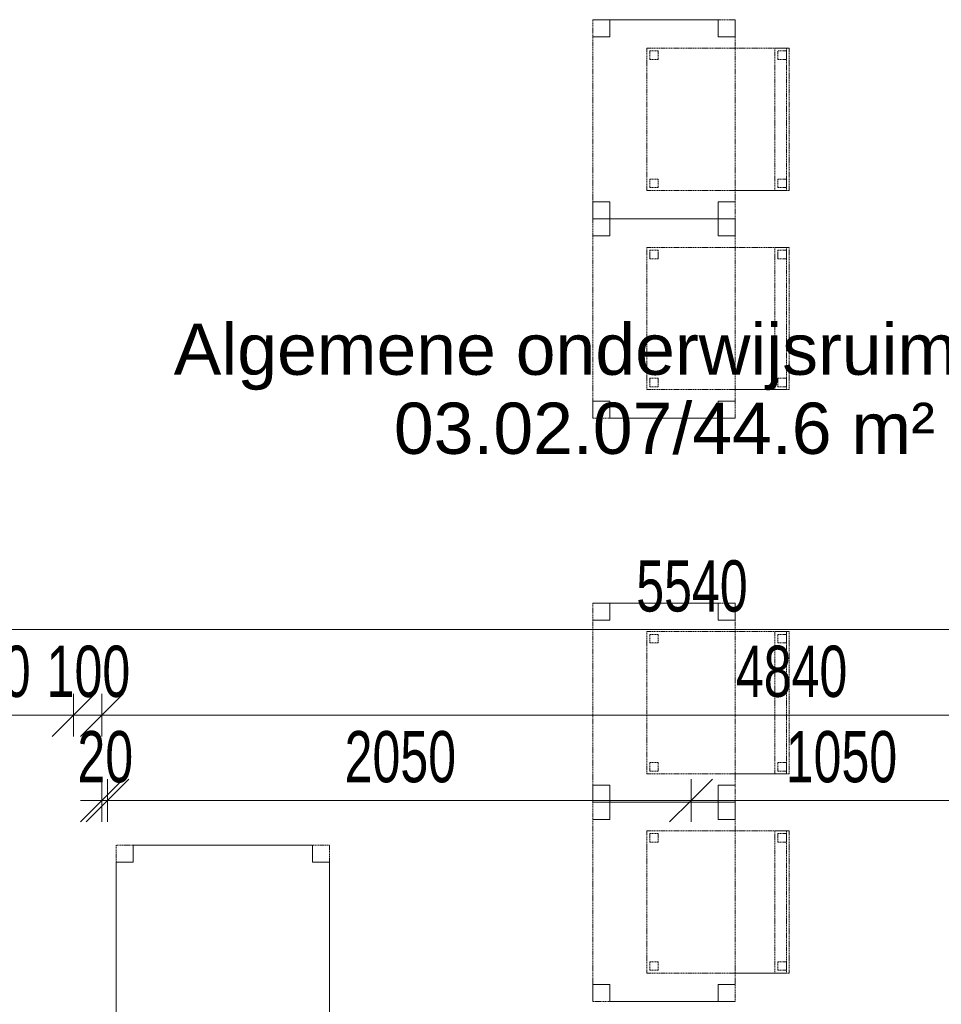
# Model space of a CAD drawing. Header units: millimetres. Extents: x -80560 to 110805, y -11020 to 52719.
# Tile 134 of 145: x 67756 to 70994, y 41840 to 45300. Entities that reach past the tile are written whole.
import ezdxf

# ---------------------------------------------------------------- set-up
doc = ezdxf.new("R2010")
doc.units = ezdxf.units.MM
doc.linetypes.add('DASHED2', pattern=[6, 4, -2])
for name, color, linetype, lineweight in [('A-ANNO-DIMS', 211, 'Continuous', 9), ('A-ANNO-DIMS-100', 211, 'Continuous', 9), ('A-AREA-IDEN', 2, 'Continuous', 9), ('I-FURN', 30, 'Continuous', 18)]:
    doc.layers.add(name, color=color, linetype=linetype, lineweight=lineweight)
doc.styles.add('Arial', font='arial.ttf', dxfattribs={"height": 180})
doc.styles.add('Arial_5', font='arial.ttf', dxfattribs={"width": 0.7, "height": 180})
doc.dimstyles.new('n3o_1_8', dxfattribs={"dimscale": 304.8, "dimtxt": 183.646692, "dimasz": 0.492126, "dimexe": 0.246063, "dimexo": 0.0625, "dimgap": 0.032808, "dimtad": 1, "dimdec": 0, "dimdsep": 46, "dimtxsty": 'Arial_5', "dimblk1": 'OBLIQUE', "dimblk2": 'OBLIQUE', "dimsah": 1, "dimcen": 0.09, "dimdle": 0.246063, "dimazin": 0, "dimtfac": 1, "dimtdec": 4, "dimtix": 1, "dimtmove": 0, "dimatfit": 3, "dimfxl": 0.246063, "dimfxlon": 1, "dimtvp": 1, "dimtolj": 1, "dimtzin": 0, "dimarcsym": 2})
doc.dimstyles.new('n3o_1_8_3', dxfattribs={"dimscale": 304.8, "dimtxt": 183.646692, "dimasz": 0.492126, "dimexe": 0.246063, "dimexo": 0.0625, "dimgap": 0.032808, "dimtad": 1, "dimdec": 0, "dimdsep": 46, "dimtxsty": 'Arial_5', "dimblk1": 'OBLIQUE', "dimblk2": 'OBLIQUE', "dimsah": 1, "dimcen": 0.09, "dimdle": 0.246063, "dimazin": 0, "dimtfac": 1, "dimtdec": 4, "dimtix": 1, "dimtmove": 0, "dimatfit": 3, "dimfxl": 0.246063, "dimfxlon": 1, "dimtvp": 1, "dimtolj": 1, "dimtzin": 0, "dimarcsym": 2})

# ---------------------------------------------------------------- blocks, each defined once
blk = doc.blocks.new('82_tafel1 - tafel 750x1500x700 2-30673035-DO_03 derde verdieping')
at = {"layer": 'I-FURN', "linetype": 'DASHED2'}
for p, q in [((750, 375), (-750, 375)), ((-750, 375), (-750, -375)), ((750, 375), (-750, 375)), ((-750, 375), (-750, -375)), ((-750, 375), (-750, 315)), ((-690, 375), (-750, 375)), ((-690, 315), (-690, 375)), ((-690, 375), (690, 375)), ((-690, 375), (-690, 315)), ((690, 375), (690, 315)), ((690, 315), (690, 375)), ((750, 375), (690, 375)), ((750, -375), (750, 375)), ((750, -375), (750, 375)), ((750, 315), (750, 375)), ((-750, -315), (-750, 315)), ((-750, 315), (-690, 315)), ((-690, 315), (-750, 315)), ((690, 315), (750, 315)), ((750, 315), (690, 315)), ((750, 315), (750, -315)), ((-690, -315), (-750, -315)), ((-750, -315), (-690, -315)), ((-750, -315), (-750, -375)), ((-690, -375), (-690, -315)), ((-690, -315), (-690, -375)), ((750, -315), (690, -315)), ((690, -315), (690, -375)), ((690, -375), (690, -315)), ((690, -315), (750, -315)), ((750, -375), (750, -315)), ((-750, -375), (750, -375)), ((-750, -375), (750, -375)), ((-750, -375), (-690, -375)), ((690, -375), (-690, -375)), ((690, -375), (750, -375))]:
    blk.add_line(p, q, dxfattribs=at)
blk = doc.blocks.new('82_tafel1 - tafel 500x700 2-30673039-DO_03 derde verdieping')
at = {"layer": 'I-FURN', "linetype": 'DASHED2'}
for p, q in [((350, 250), (-350, 250)), ((-350, 250), (-350, -250)), ((350, 250), (-350, 250)), ((-350, 250), (-350, -250)), ((-350, 250), (-350, 190)), ((-290, 250), (-350, 250)), ((-290, 190), (-290, 250)), ((-290, 250), (290, 250)), ((-290, 250), (-290, 190)), ((290, 250), (290, 190)), ((290, 190), (290, 250)), ((350, 250), (290, 250)), ((350, -250), (350, 250)), ((350, -250), (350, 250)), ((350, 190), (350, 250)), ((-350, -190), (-350, 190)), ((-350, 190), (-290, 190)), ((-290, 190), (-350, 190)), ((290, 190), (350, 190)), ((350, 190), (290, 190)), ((350, 190), (350, -190)), ((-290, -190), (-350, -190)), ((-350, -190), (-290, -190)), ((-350, -190), (-350, -250)), ((-290, -250), (-290, -190)), ((-290, -190), (-290, -250)), ((350, -190), (290, -190)), ((290, -190), (290, -250)), ((290, -250), (290, -190)), ((290, -190), (350, -190)), ((350, -250), (350, -190)), ((-350, -250), (350, -250)), ((-350, -250), (350, -250)), ((-350, -250), (-290, -250)), ((290, -250), (-290, -250)), ((290, -250), (350, -250))]:
    blk.add_line(p, q, dxfattribs=at)
blk = doc.blocks.new('82_zitmeubel - stoel 500x500-V259-DO_03 derde verdieping')
at = {"layer": 'I-FURN', "linetype": 'DASHED2'}
for p, q in [((-192.1, -73), (-192.1, 237)), ((-192.1, 237), (-192.1, -73)), ((-192.1, 237), (307.9, 237)), ((-192.1, 237), (307.9, 237)), ((-182.1, 226), (-182.1, 198)), ((-182.1, 198), (-182.1, 226)), ((-153.1, 227), (-181.1, 227)), ((-181.1, 227), (-153.1, 227)), ((-152.1, 198), (-152.1, 226)), ((-152.1, 226), (-152.1, 198)), ((267.9, 226), (267.9, 198)), ((267.9, 198), (267.9, 226)), ((296.9, 227), (268.9, 227)), ((268.9, 227), (296.9, 227)), ((297.9, 198), (297.9, 226)), ((297.9, 226), (297.9, 198)), ((307.9, 237), (307.9, -73)), ((307.9, -73), (307.9, 237)), ((-181.1, 197), (-153.1, 197)), ((-153.1, 197), (-181.1, 197)), ((268.9, 197), (296.9, 197)), ((296.9, 197), (268.9, 197)), ((-192.1, -213), (-192.1, -73)), ((-192.1, -73), (-192.1, -263)), ((307.9, -73), (307.9, -213)), ((307.9, -263), (307.9, -73)), ((-192.1, -254.1), (-192.1, -213)), ((307.9, -213), (-192.1, -213)), ((-182.1, -224), (-182.1, -252)), ((-182.1, -252), (-182.1, -224)), ((-153.1, -223), (-181.1, -223)), ((-181.1, -223), (-153.1, -223)), ((-152.1, -252), (-152.1, -224)), ((-152.1, -224), (-152.1, -252)), ((267.9, -224), (267.9, -252)), ((267.9, -252), (267.9, -224)), ((296.9, -223), (268.9, -223)), ((268.9, -223), (296.9, -223)), ((297.9, -252), (297.9, -224)), ((297.9, -224), (297.9, -252)), ((307.9, -213), (307.9, -254.1)), ((-192.1, -263), (-192.1, -254.1)), ((307.9, -254.1), (-192.1, -254.1)), ((-192.1, -263), (307.9, -263)), ((-192.1, -263), (307.9, -263)), ((-181.1, -253), (-153.1, -253)), ((-153.1, -253), (-181.1, -253)), ((268.9, -253), (296.9, -253)), ((296.9, -253), (268.9, -253)), ((307.9, -254.1), (307.9, -263))]:
    blk.add_line(p, q, dxfattribs=at)
for centre, start, end in [((-181.1, 226), 90, 180), ((-181.1, 226), 150, 180), ((-181.1, 226), 120, 150), ((-181.1, 226), 90, 120), ((-153.1, 226), 360, 90), ((-153.1, 226), 60, 90), ((-153.1, 226), 360, 60), ((268.9, 226), 90, 180), ((268.9, 226), 90, 180), ((296.9, 226), 360, 90), ((296.9, 226), 360, 90), ((-181.1, 198), 180, 270), ((-181.1, 198), 180, 270), ((-153.1, 198), 270, 0), ((-153.1, 198), 270, 315), ((-153.1, 198), 315, 330), ((-153.1, 198), 330, 0), ((268.9, 198), 180, 270), ((268.9, 198), 180, 270), ((296.9, 198), 270, 360), ((296.9, 198), 270, 360), ((-181.1, -224), 90, 180), ((-181.1, -224), 90, 180), ((-153.1, -224), 0, 90), ((-153.1, -224), 75, 90), ((-153.1, -224), 0, 75), ((268.9, -224), 90, 180), ((268.9, -224), 90, 180), ((296.9, -224), 0, 90), ((296.9, -224), 60, 90), ((296.9, -224), 0, 60), ((-181.1, -252), 180, 270), ((-181.1, -252), 180, 270), ((-153.1, -252), 270, 0), ((-153.1, -252), 270, 0), ((268.9, -252), 180, 270), ((268.9, -252), 180, 270), ((296.9, -252), 270, 0), ((296.9, -252), 270, 0)]:
    blk.add_arc(centre, 1, start, end, dxfattribs=at)
blk = doc.blocks.new('82_zitmeubel - stoel 500x500-V260-DO_03 derde verdieping')
at = {"layer": 'I-FURN', "linetype": 'DASHED2'}
for p, q in [((-192.1, -73), (-192.1, 237)), ((-192.1, 237), (-192.1, -73)), ((-192.1, 237), (307.9, 237)), ((-192.1, 237), (307.9, 237)), ((-182.1, 226), (-182.1, 198)), ((-182.1, 198), (-182.1, 226)), ((-153.1, 227), (-181.1, 227)), ((-181.1, 227), (-153.1, 227)), ((-152.1, 198), (-152.1, 226)), ((-152.1, 226), (-152.1, 198)), ((267.9, 226), (267.9, 198)), ((267.9, 198), (267.9, 226)), ((296.9, 227), (268.9, 227)), ((268.9, 227), (296.9, 227)), ((297.9, 198), (297.9, 226)), ((297.9, 226), (297.9, 198)), ((307.9, 237), (307.9, -73)), ((307.9, -73), (307.9, 237)), ((-181.1, 197), (-153.1, 197)), ((-153.1, 197), (-181.1, 197)), ((268.9, 197), (296.9, 197)), ((296.9, 197), (268.9, 197)), ((-192.1, -213), (-192.1, -73)), ((-192.1, -73), (-192.1, -263)), ((307.9, -73), (307.9, -213)), ((307.9, -263), (307.9, -73)), ((-192.1, -254.1), (-192.1, -213)), ((307.9, -213), (-192.1, -213)), ((-182.1, -224), (-182.1, -252)), ((-182.1, -252), (-182.1, -224)), ((-153.1, -223), (-181.1, -223)), ((-181.1, -223), (-153.1, -223)), ((-152.1, -252), (-152.1, -224)), ((-152.1, -224), (-152.1, -252)), ((267.9, -224), (267.9, -252)), ((267.9, -252), (267.9, -224)), ((296.9, -223), (268.9, -223)), ((268.9, -223), (296.9, -223)), ((297.9, -252), (297.9, -224)), ((297.9, -224), (297.9, -252)), ((307.9, -213), (307.9, -254.1)), ((-192.1, -263), (-192.1, -254.1)), ((307.9, -254.1), (-192.1, -254.1)), ((-192.1, -263), (307.9, -263)), ((-192.1, -263), (307.9, -263)), ((-181.1, -253), (-153.1, -253)), ((-153.1, -253), (-181.1, -253)), ((268.9, -253), (296.9, -253)), ((296.9, -253), (268.9, -253)), ((307.9, -254.1), (307.9, -263))]:
    blk.add_line(p, q, dxfattribs=at)
for centre, start, end in [((-181.1, 226), 90, 180), ((-181.1, 226), 90, 180), ((-153.1, 226), 360, 90), ((-153.1, 226), 360, 90), ((268.9, 226), 90, 180), ((268.9, 226), 150, 180), ((268.9, 226), 90, 150), ((296.9, 226), 360, 90), ((296.9, 226), 360, 90), ((-181.1, 198), 180, 255), ((-181.1, 198), 180, 270), ((-181.1, 198), 255, 270), ((-153.1, 198), 270, 0), ((-153.1, 198), 270, 315), ((-153.1, 198), 315, 0), ((268.9, 198), 180, 270), ((268.9, 198), 180, 270), ((296.9, 198), 270, 330), ((296.9, 198), 270, 285), ((296.9, 198), 285, 360), ((296.9, 198), 330, 360), ((-181.1, -224), 90, 180), ((-181.1, -224), 90, 180), ((-153.1, -224), 0, 90), ((-153.1, -224), 0, 90), ((268.9, -224), 90, 180), ((268.9, -224), 90, 180), ((296.9, -224), 0, 90), ((296.9, -224), 15, 90), ((296.9, -224), 0, 15), ((-181.1, -252), 180, 270), ((-181.1, -252), 180, 195), ((-181.1, -252), 195, 270), ((-153.1, -252), 270, 0), ((-153.1, -252), 270, 0), ((268.9, -252), 180, 270), ((268.9, -252), 180, 270), ((296.9, -252), 270, 0), ((296.9, -252), 270, 0)]:
    blk.add_arc(centre, 1, start, end, dxfattribs=at)
blk = doc.blocks.new('82_zitmeubel - stoel 500x500-V263-DO_03 derde verdieping')
at = {"layer": 'I-FURN', "linetype": 'DASHED2'}
for p, q in [((-192.1, -73), (-192.1, 237)), ((-192.1, 237), (-192.1, -73)), ((-192.1, 237), (307.9, 237)), ((-192.1, 237), (307.9, 237)), ((-182.1, 226), (-182.1, 198)), ((-182.1, 198), (-182.1, 226)), ((-153.1, 227), (-181.1, 227)), ((-181.1, 227), (-153.1, 227)), ((-152.1, 198), (-152.1, 226)), ((-152.1, 226), (-152.1, 198)), ((267.9, 226), (267.9, 198)), ((267.9, 198), (267.9, 226)), ((296.9, 227), (268.9, 227)), ((268.9, 227), (296.9, 227)), ((297.9, 198), (297.9, 226)), ((297.9, 226), (297.9, 198)), ((307.9, 237), (307.9, -73)), ((307.9, -73), (307.9, 237)), ((-181.1, 197), (-153.1, 197)), ((-153.1, 197), (-181.1, 197)), ((268.9, 197), (296.9, 197)), ((296.9, 197), (268.9, 197)), ((-192.1, -213), (-192.1, -73)), ((-192.1, -73), (-192.1, -263)), ((307.9, -73), (307.9, -213)), ((307.9, -263), (307.9, -73)), ((-192.1, -254.1), (-192.1, -213)), ((307.9, -213), (-192.1, -213)), ((-182.1, -224), (-182.1, -252)), ((-182.1, -252), (-182.1, -224)), ((-153.1, -223), (-181.1, -223)), ((-181.1, -223), (-153.1, -223)), ((-152.1, -252), (-152.1, -224)), ((-152.1, -224), (-152.1, -252)), ((267.9, -224), (267.9, -252)), ((267.9, -252), (267.9, -224)), ((296.9, -223), (268.9, -223)), ((268.9, -223), (296.9, -223)), ((297.9, -252), (297.9, -224)), ((297.9, -224), (297.9, -252)), ((307.9, -213), (307.9, -254.1)), ((-192.1, -263), (-192.1, -254.1)), ((307.9, -254.1), (-192.1, -254.1)), ((-192.1, -263), (307.9, -263)), ((-192.1, -263), (307.9, -263)), ((-181.1, -253), (-153.1, -253)), ((-153.1, -253), (-181.1, -253)), ((268.9, -253), (296.9, -253)), ((296.9, -253), (268.9, -253)), ((307.9, -254.1), (307.9, -263))]:
    blk.add_line(p, q, dxfattribs=at)
for centre, start, end in [((-181.1, 226), 90, 180), ((-181.1, 226), 120, 180), ((-181.1, 226), 90, 120), ((-153.1, 226), 360, 90), ((-153.1, 226), 360, 90), ((268.9, 226), 90, 180), ((268.9, 226), 150, 180), ((268.9, 226), 90, 150), ((296.9, 226), 360, 90), ((296.9, 226), 360, 90), ((-181.1, 198), 180, 270), ((-181.1, 198), 180, 270), ((-153.1, 198), 270, 285), ((-153.1, 198), 270, 285), ((-153.1, 198), 285, 0), ((-153.1, 198), 285, 345), ((-153.1, 198), 345, 0), ((268.9, 198), 180, 270), ((268.9, 198), 180, 270), ((296.9, 198), 270, 360), ((296.9, 198), 270, 285), ((296.9, 198), 285, 315), ((296.9, 198), 315, 360), ((-181.1, -224), 90, 180), ((-181.1, -224), 90, 180), ((-153.1, -224), 0, 90), ((-153.1, -224), 0, 90), ((268.9, -224), 90, 180), ((268.9, -224), 90, 180), ((296.9, -224), 0, 90), ((296.9, -224), 0, 90), ((-181.1, -252), 180, 270), ((-181.1, -252), 180, 270), ((-153.1, -252), 270, 0), ((-153.1, -252), 270, 0), ((268.9, -252), 180, 270), ((268.9, -252), 180, 225), ((268.9, -252), 225, 270), ((296.9, -252), 270, 0), ((296.9, -252), 270, 0)]:
    blk.add_arc(centre, 1, start, end, dxfattribs=at)
blk = doc.blocks.new('82_zitmeubel - stoel 500x500-V264-DO_03 derde verdieping')
at = {"layer": 'I-FURN', "linetype": 'DASHED2'}
for p, q in [((-192.1, -73), (-192.1, 237)), ((-192.1, 237), (-192.1, -73)), ((-192.1, 237), (307.9, 237)), ((-192.1, 237), (307.9, 237)), ((-182.1, 226), (-182.1, 198)), ((-182.1, 198), (-182.1, 226)), ((-153.1, 227), (-181.1, 227)), ((-181.1, 227), (-153.1, 227)), ((-152.1, 198), (-152.1, 226)), ((-152.1, 226), (-152.1, 198)), ((267.9, 226), (267.9, 198)), ((267.9, 198), (267.9, 226)), ((296.9, 227), (268.9, 227)), ((268.9, 227), (296.9, 227)), ((297.9, 198), (297.9, 226)), ((297.9, 226), (297.9, 198)), ((307.9, 237), (307.9, -73)), ((307.9, -73), (307.9, 237)), ((-181.1, 197), (-153.1, 197)), ((-153.1, 197), (-181.1, 197)), ((268.9, 197), (296.9, 197)), ((296.9, 197), (268.9, 197)), ((-192.1, -213), (-192.1, -73)), ((-192.1, -73), (-192.1, -263)), ((307.9, -73), (307.9, -213)), ((307.9, -263), (307.9, -73)), ((-192.1, -254.1), (-192.1, -213)), ((307.9, -213), (-192.1, -213)), ((-182.1, -224), (-182.1, -252)), ((-182.1, -252), (-182.1, -224)), ((-153.1, -223), (-181.1, -223)), ((-181.1, -223), (-153.1, -223)), ((-152.1, -252), (-152.1, -224)), ((-152.1, -224), (-152.1, -252)), ((267.9, -224), (267.9, -252)), ((267.9, -252), (267.9, -224)), ((296.9, -223), (268.9, -223)), ((268.9, -223), (296.9, -223)), ((297.9, -252), (297.9, -224)), ((297.9, -224), (297.9, -252)), ((307.9, -213), (307.9, -254.1)), ((-192.1, -263), (-192.1, -254.1)), ((307.9, -254.1), (-192.1, -254.1)), ((-192.1, -263), (307.9, -263)), ((-192.1, -263), (307.9, -263)), ((-181.1, -253), (-153.1, -253)), ((-153.1, -253), (-181.1, -253)), ((268.9, -253), (296.9, -253)), ((296.9, -253), (268.9, -253)), ((307.9, -254.1), (307.9, -263))]:
    blk.add_line(p, q, dxfattribs=at)
for centre, start, end in [((-181.1, 226), 90, 180), ((-181.1, 226), 135, 180), ((-181.1, 226), 90, 135), ((-153.1, 226), 360, 90), ((-153.1, 226), 360, 90), ((268.9, 226), 90, 180), ((268.9, 226), 120, 180), ((268.9, 226), 90, 120), ((296.9, 226), 360, 90), ((296.9, 226), 360, 90), ((-181.1, 198), 180, 270), ((-181.1, 198), 180, 210), ((-181.1, 198), 210, 240), ((-181.1, 198), 240, 270), ((-153.1, 198), 270, 330), ((-153.1, 198), 270, 285), ((-153.1, 198), 285, 315), ((-153.1, 198), 315, 330), ((-153.1, 198), 330, 0), ((-153.1, 198), 330, 0), ((268.9, 198), 180, 240), ((268.9, 198), 180, 240), ((268.9, 198), 240, 270), ((268.9, 198), 240, 270), ((296.9, 198), 270, 360), ((296.9, 198), 270, 360), ((-181.1, -224), 90, 180), ((-181.1, -224), 90, 180), ((-153.1, -224), 0, 90), ((-153.1, -224), 75, 90), ((-153.1, -224), 60, 75), ((-153.1, -224), 45, 60), ((-153.1, -224), 0, 45), ((268.9, -224), 90, 180), ((268.9, -224), 90, 180), ((296.9, -224), 0, 90), ((296.9, -224), 60, 90), ((296.9, -224), 30, 60), ((296.9, -224), 15, 30), ((296.9, -224), 0, 15), ((-181.1, -252), 180, 270), ((-181.1, -252), 180, 270), ((-153.1, -252), 270, 0), ((-153.1, -252), 270, 315), ((-153.1, -252), 315, 330), ((-153.1, -252), 330, 0), ((268.9, -252), 180, 270), ((268.9, -252), 180, 210), ((268.9, -252), 210, 225), ((268.9, -252), 225, 270), ((296.9, -252), 270, 0), ((296.9, -252), 270, 285), ((296.9, -252), 285, 330), ((296.9, -252), 330, 0)]:
    blk.add_arc(centre, 1, start, end, dxfattribs=at)
blk = doc.blocks.new('DIMBLOCK200-DO_03 derde verdieping')
at = {"layer": 'A-ANNO-DIMS-100'}
for p, q in [((67344.8, 43156.7), (67419.8, 43231.7)), ((67344.8, 43231.7), (67344.8, 43081.7)), ((67344.8, 43156.7), (67344.8, 43231.7)), ((72884.3, 43156.7), (72959.3, 43231.7)), ((72884.3, 43231.7), (72884.3, 43081.7)), ((72884.3, 43156.7), (72884.3, 43231.7)), ((67344.8, 43156.7), (67269.8, 43081.7)), ((67344.8, 43156.7), (72959.3, 43156.7)), ((72884.3, 43156.7), (72809.3, 43081.7))]:
    blk.add_line(p, q, dxfattribs=at)
at = {"layer": 'A-ANNO-DIMS-100', "color": 0, "insert": (69922.4, 43400.4), "char_height": 180, "width": 461.094, "attachment_point": 1, "line_spacing_factor": 0.941778, "style": 'Arial_5'}
blk.add_mtext('5540', dxfattribs=at)
blk = doc.blocks.new('_Oblique')
at = {"color": 0, "linetype": 'ByBlock', "lineweight": -2}
blk.add_line((-0.5, -0.5), (0.5, 0.5), dxfattribs=at)
blk = doc.blocks.new('DIMBLOCK416-DO_03 derde verdieping')
at = {"layer": 'A-ANNO-DIMS-100'}
for p, q in [((67344.8, 42856.7), (67419.8, 42931.7)), ((67344.8, 42931.7), (67344.8, 42781.7)), ((67344.8, 42856.7), (67344.8, 42931.7)), ((67944.8, 42856.7), (68019.8, 42931.7)), ((67944.8, 42781.7), (67944.8, 42931.7)), ((67269.8, 42856.7), (67944.8, 42856.7)), ((67344.8, 42856.7), (67269.8, 42781.7)), ((67944.8, 42856.7), (67869.8, 42781.7)), ((67944.8, 42856.7), (67944.8, 42781.7))]:
    blk.add_line(p, q, dxfattribs=at)
at = {"layer": 'A-ANNO-DIMS-100', "color": 0, "insert": (67500.7, 43100.4), "char_height": 180, "width": 345.821, "attachment_point": 1, "line_spacing_factor": 0.941778, "style": 'Arial_5'}
blk.add_mtext('600', dxfattribs=at)
blk = doc.blocks.new('DIMBLOCK417-DO_03 derde verdieping')
at = {"layer": 'A-ANNO-DIMS-100'}
for p, q in [((67944.8, 42856.7), (68019.8, 42931.7)), ((67944.8, 42781.7), (67944.8, 42931.7)), ((68044.8, 42856.7), (68119.8, 42931.7)), ((68044.8, 42781.7), (68044.8, 42931.7)), ((67944.8, 42856.7), (67869.8, 42781.7)), ((67944.8, 42856.7), (68044.8, 42856.7)), ((67944.8, 42856.7), (67944.8, 42781.7)), ((68044.8, 42856.7), (67969.8, 42781.7)), ((68044.8, 42856.7), (68044.8, 42781.7))]:
    blk.add_line(p, q, dxfattribs=at)
at = {"layer": 'A-ANNO-DIMS-100', "color": 0, "insert": (67850.7, 43100.4), "char_height": 180, "width": 345.821, "attachment_point": 1, "line_spacing_factor": 0.941778, "style": 'Arial_5'}
blk.add_mtext('100', dxfattribs=at)
blk = doc.blocks.new('DIMBLOCK418-DO_03 derde verdieping')
at = {"layer": 'A-ANNO-DIMS-100'}
for p, q in [((68044.8, 42856.7), (68119.8, 42931.7)), ((68044.8, 42781.7), (68044.8, 42931.7)), ((72884.3, 42856.7), (72959.3, 42931.7)), ((72884.3, 42931.7), (72884.3, 42781.7)), ((72884.3, 42856.7), (72884.3, 42931.7)), ((68044.8, 42856.7), (67969.8, 42781.7)), ((68044.8, 42856.7), (72959.3, 42856.7)), ((68044.8, 42856.7), (68044.8, 42781.7)), ((72884.3, 42856.7), (72809.3, 42781.7))]:
    blk.add_line(p, q, dxfattribs=at)
at = {"layer": 'A-ANNO-DIMS-100', "color": 0, "insert": (70272.4, 43100.4), "char_height": 180, "width": 461.094, "attachment_point": 1, "line_spacing_factor": 0.941778, "style": 'Arial_5'}
blk.add_mtext('4840', dxfattribs=at)
blk = doc.blocks.new('DIMBLOCK525-DO_03 derde verdieping')
at = {"layer": 'A-ANNO-DIMS-100'}
for p, q in [((68044.8, 42556.7), (68119.8, 42631.7)), ((68044.8, 42481.7), (68044.8, 42631.7)), ((68064.8, 42556.7), (68139.8, 42631.7)), ((68064.8, 42481.7), (68064.8, 42631.7)), ((67969.8, 42556.7), (68064.8, 42556.7)), ((68044.8, 42556.7), (67969.8, 42481.7)), ((68064.8, 42556.7), (67989.8, 42481.7)), ((68044.8, 42556.7), (68044.8, 42481.7)), ((68064.8, 42556.7), (68064.8, 42481.7))]:
    blk.add_line(p, q, dxfattribs=at)
at = {"layer": 'A-ANNO-DIMS-100', "color": 0, "insert": (67958.8, 42800.4), "char_height": 180, "width": 230.547, "attachment_point": 1, "line_spacing_factor": 0.941778, "style": 'Arial_5'}
blk.add_mtext('20', dxfattribs=at)
blk = doc.blocks.new('DIMBLOCK526-DO_03 derde verdieping')
at = {"layer": 'A-ANNO-DIMS-100'}
for p, q in [((68064.8, 42556.7), (68139.8, 42631.7)), ((68064.8, 42481.7), (68064.8, 42631.7)), ((70114.8, 42556.7), (70189.8, 42631.7)), ((70114.8, 42481.7), (70114.8, 42631.7)), ((68064.8, 42556.7), (67989.8, 42481.7)), ((68064.8, 42556.7), (70114.8, 42556.7)), ((68064.8, 42556.7), (68064.8, 42481.7)), ((70114.8, 42556.7), (70039.8, 42481.7)), ((70114.8, 42556.7), (70114.8, 42481.7))]:
    blk.add_line(p, q, dxfattribs=at)
at = {"layer": 'A-ANNO-DIMS-100', "color": 0, "insert": (68897.7, 42800.4), "char_height": 180, "width": 461.094, "attachment_point": 1, "line_spacing_factor": 0.941778, "style": 'Arial_5'}
blk.add_mtext('2050', dxfattribs=at)
blk = doc.blocks.new('DIMBLOCK527-DO_03 derde verdieping')
at = {"layer": 'A-ANNO-DIMS-100'}
for p, q in [((70114.8, 42556.7), (70189.8, 42631.7)), ((70114.8, 42481.7), (70114.8, 42631.7)), ((71164.8, 42556.7), (71239.8, 42631.7)), ((71164.8, 42481.7), (71164.8, 42631.7)), ((70114.8, 42556.7), (70039.8, 42481.7)), ((70114.8, 42556.7), (71164.8, 42556.7)), ((70114.8, 42556.7), (70114.8, 42481.7)), ((71164.8, 42556.7), (71089.8, 42481.7)), ((71164.8, 42556.7), (71164.8, 42481.7))]:
    blk.add_line(p, q, dxfattribs=at)
at = {"layer": 'A-ANNO-DIMS-100', "color": 0, "insert": (70447.7, 42800.4), "char_height": 180, "width": 461.094, "attachment_point": 1, "line_spacing_factor": 0.941778, "style": 'Arial_5'}
blk.add_mtext('1050', dxfattribs=at)

msp = doc.modelspace()

# ---------------------------------------------------------------- block references
at = {"layer": 'I-FURN', "linetype": 'DASHED2', "rotation": 90.00000000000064}
for name, p in [('82_tafel1 - tafel 500x700 2-30673039-DO_03 derde verdieping', (70019.8, 44950)), ('82_zitmeubel - stoel 500x500-V260-DO_03 derde verdieping', (70196.8, 44892.1)), ('82_tafel1 - tafel 500x700 2-30673039-DO_03 derde verdieping', (70019.8, 44250)), ('82_zitmeubel - stoel 500x500-V259-DO_03 derde verdieping', (70196.8, 44192.1)), ('82_tafel1 - tafel 500x700 2-30673039-DO_03 derde verdieping', (70019.8, 42900)), ('82_zitmeubel - stoel 500x500-V264-DO_03 derde verdieping', (70196.8, 42842.1)), ('82_tafel1 - tafel 500x700 2-30673039-DO_03 derde verdieping', (70019.8, 42200)), ('82_zitmeubel - stoel 500x500-V263-DO_03 derde verdieping', (70196.8, 42142.1)), ('82_tafel1 - tafel 750x1500x700 2-30673035-DO_03 derde verdieping', (68469.8, 41650))]:
    msp.add_blockref(name, p, dxfattribs=at)

# ---------------------------------------------------------------- texts
at = {"layer": 'A-AREA-IDEN', "char_height": 180, "attachment_point": 1, "style": 'Arial'}
for s, insert, width in [('Algemene onderwijsruimte klein', (68296.9, 44232.2), 4136.707), ('03.02.07/44.6 m²', (69070.8, 43954.4), 2260.759)]:
    msp.add_mtext(s, dxfattribs=dict(at, insert=insert, width=width))

# ---------------------------------------------------------------- dimensions: what is measured, and where the dimension line sits
at = {"layer": 'A-ANNO-DIMS'}
for base, p1, p2, dimstyle, override, picture, middle in [((72884.3189632, 43156.7133742), (67344.8189632, 43231.7133742), (72884.3189632, 43231.7133742), 'n3o_1_8', {"dimpost": '<>', "dimfxl": 5539.5}, 'DIMBLOCK200-DO_03 derde verdieping', (70114.5689632, 43258.6165125)), ((67944.8, 42856.7), (67344.8, 42931.7), (67944.8, 42781.7), 'n3o_1_8_3', {"dimpost": '<>', "dimfxl": 618.465844}, 'DIMBLOCK416-DO_03 derde verdieping', (67644.8, 42958.6)), ((68044.8, 42856.7), (67944.8, 42781.7), (68044.8, 42781.7), 'n3o_1_8_3', {"dimpost": '<>', "dimfxl": 100}, 'DIMBLOCK417-DO_03 derde verdieping', (67994.8, 42958.6)), ((72884.3189632, 42856.7133742), (68044.8189632, 42781.7133742), (72884.3189632, 42931.7133742), 'n3o_1_8_3', {"dimpost": '<>', "dimfxl": 4841.824062}, 'DIMBLOCK418-DO_03 derde verdieping', (70464.5689632, 42958.6165125)), ((68064.8, 42556.7), (68044.8, 42481.7), (68064.8, 42481.7), 'n3o_1_8_3', {"dimpost": '<>', "dimfxl": 20}, 'DIMBLOCK525-DO_03 derde verdieping', (68054.8, 42658.6)), ((70114.8, 42556.7), (68064.8, 42481.7), (70114.8, 42481.7), 'n3o_1_8_3', {"dimpost": '<>', "dimfxl": 2050}, 'DIMBLOCK526-DO_03 derde verdieping', (69089.8, 42658.6)), ((71164.8, 42556.7), (70114.8, 42481.7), (71164.8, 42481.7), 'n3o_1_8_3', {"dimpost": '<>', "dimfxl": 1050}, 'DIMBLOCK527-DO_03 derde verdieping', (70639.8, 42658.6))]:
    dim = msp.add_linear_dim(base=base, p1=p1, p2=p2, dimstyle=dimstyle, override=override, dxfattribs=at)
    dim.commit()
    dim.dimension.update_dxf_attribs({"geometry": picture, "text_midpoint": middle})

doc.saveas('drawing.dxf')
